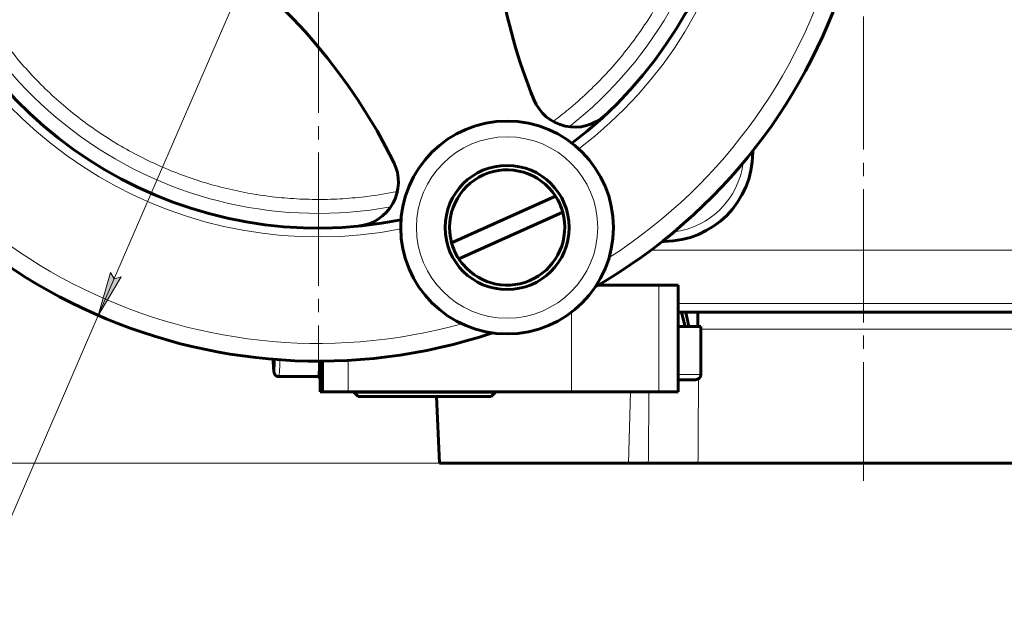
# Model space of a CAD drawing. Header units: millimetres. Extents: x -159 to 665, y -485 to 303.
# Tile 9 of 31: x -96 to 15, y -14 to 52. Entities that reach past the tile are written whole.
import ezdxf

# ---------------------------------------------------------------- set-up
doc = ezdxf.new("R2010")
doc.units = ezdxf.units.MM
for name, pattern in [('K5LT_AXLED', [19.5, 15, -1.5, 1.5, -1.5]), ('K5LT_BASIC', [0]), ('K5LT_THIN', [0])]:
    doc.linetypes.add(name, pattern=pattern)
doc.styles.add('KDIMTEXTSTYLE', font='GOST_AU.SHX', dxfattribs={"width": 0.96, "oblique": 15, "height": 5})
doc.styles.add('KTEXTSTYLE', font='GOST_AU.SHX', dxfattribs={"width": 0.96, "height": 5})
doc.dimstyles.new('KDIMSTYLE (1.00)', dxfattribs={"dimtxt": 5, "dimasz": 1, "dimexe": 2, "dimexo": 0, "dimgap": 1, "dimtad": 1, "dimtxsty": 'KDIMTEXTSTYLE', "dimsah": 1, "dimcen": 0, "dimdle": 1, "dimadec": 0, "dimazin": 0, "dimtfac": 0.667, "dimtmove": 0, "dimatfit": 3, "dimfxl": 1, "dimtvp": 1, "dimtolj": 1, "dimtzin": 0, "dimarcsym": 0})

# ---------------------------------------------------------------- blocks, each defined once
blk = doc.blocks.new('U0')
at = {"color": 30, "linetype": 'K5LT_AXLED', "lineweight": 18, "true_color": 0xff8000}
blk.add_line((-62.53, 76.5), (-62.53, 12), dxfattribs=at)
blk = doc.blocks.new('D0')
for points in [[(-150.54, 279.87), (-151.19, 284.87), (-151.85, 279.87), (-151.19, 280.37)], [(-151.19, 2.5), (-150.54, 7.5), (-151.19, 7), (-151.85, 7.5)]]:
    blk.add_hatch(color=7).paths.add_polyline_path(points)
at = {"color": 7, "linetype": 'K5LT_THIN', "lineweight": 18}
for p, q in [((-1.03, 284.87), (-153.19, 284.87)), ((-151.85, 279.87), (-151.19, 284.87)), ((-151.19, 284.87), (-150.54, 279.87)), ((-151.19, 2.5), (-151.19, 284.87)), ((-151.19, 280.37), (-151.85, 279.87)), ((-150.54, 279.87), (-151.19, 280.37)), ((-151.19, 2.5), (-151.85, 7.5)), ((-151.85, 7.5), (-151.19, 7)), ((-151.19, 7), (-150.54, 7.5)), ((-150.54, 7.5), (-151.19, 2.5)), ((-15.52, 2.5), (-153.19, 2.5))]:
    blk.add_line(p, q, dxfattribs=at)
blk.add_wipeout([(-152.19, 143.36), (-159.33, 143.36), (-159.33, 153.23), (-152.19, 153.23)])
at = {"color": 7, "insert": (-158.73, 143.36), "char_height": 5, "attachment_point": 1, "rotation": 90, "style": 'KTEXTSTYLE'}
blk.add_mtext('\\H3.5;\\W0.965;\\Q15;\\Q15;\\H5.00;281', dxfattribs=at)
blk = doc.blocks.new('KDIMARROW_01')
blk.add_hatch(color=0).paths.add_polyline_path([(-5, -0.66), (0, 0), (-5, 0.66), (-4.5, 0)])
at = {"color": 0, "linetype": 'K5LT_THIN', "lineweight": 18}
for p, q in [((-4.5, 0), (-5, 0.66)), ((-5, 0.66), (0, 0)), ((0, 0), (-5, -0.66)), ((-5, -0.66), (-4.5, 0)), ((0, 0), (-1, 0))]:
    blk.add_line(p, q, dxfattribs=at)
blk = doc.blocks.new('D2')
for points in [[(-130.13, 71.5), (-130.78, 76.5), (-131.44, 71.5), (-130.78, 72)], [(-130.78, 2.5), (-130.13, 7.5), (-130.78, 7), (-131.44, 7.5)]]:
    blk.add_hatch(color=7).paths.add_polyline_path(points)
at = {"color": 7, "linetype": 'K5LT_THIN', "lineweight": 18}
for p, q in [((-62.53, 76.5), (-132.78, 76.5)), ((-131.44, 71.5), (-130.78, 76.5)), ((-130.78, 76.5), (-130.13, 71.5)), ((-130.78, 2.5), (-130.78, 76.5)), ((-130.78, 72), (-131.44, 71.5)), ((-130.13, 71.5), (-130.78, 72)), ((-130.78, 2.5), (-131.44, 7.5)), ((-131.44, 7.5), (-130.78, 7)), ((-130.78, 7), (-130.13, 7.5)), ((-130.13, 7.5), (-130.78, 2.5)), ((13.45, 2.5), (-132.78, 2.5))]:
    blk.add_line(p, q, dxfattribs=at)
blk.add_wipeout([(-131.78, 35.42), (-138.92, 35.42), (-138.92, 43.26), (-131.78, 43.26)])
at = {"color": 7, "insert": (-138.32, 35.42), "char_height": 5, "attachment_point": 1, "rotation": 90, "style": 'KTEXTSTYLE'}
blk.add_mtext('\\H3.5;\\W0.965;\\Q15;\\Q15;\\H5.00;74', dxfattribs=at)
blk = doc.blocks.new('D5')
for points in [[(-39.08, 129), (-37.69, 133.85), (-40.28, 129.52), (-39.48, 129.72)], [(-87.37, 19.15), (-84.78, 23.48), (-85.59, 23.28), (-85.99, 24)]]:
    blk.add_hatch(color=7).paths.add_polyline_path(points)
at = {"color": 7, "linetype": 'K5LT_THIN', "lineweight": 18}
for p, q in [((-37.69, 133.85), (-87.37, 19.15)), ((-40.28, 129.52), (-37.69, 133.85)), ((-37.69, 133.85), (-39.08, 129)), ((-39.48, 129.72), (-40.28, 129.52)), ((-39.08, 129), (-39.48, 129.72)), ((-87.37, 19.15), (-85.99, 24)), ((-84.78, 23.48), (-87.37, 19.15)), ((-85.99, 24), (-85.59, 23.28)), ((-85.59, 23.28), (-84.78, 23.48)), ((-87.37, 19.15), (-101.53, -13.54)), ((-101.53, -13.54), (-118.86, -13.54))]:
    blk.add_line(p, q, dxfattribs=at)
blk.add_wipeout([(-116.86, -12.54), (-116.86, -5.28), (-104.07, -5.28), (-104.07, -12.54)])
at = {"color": 7, "char_height": 5, "attachment_point": 1, "style": 'KTEXTSTYLE'}
for s, insert in [('\\H3.5;\\W0.965;\\Q15;\\Q15;\\H5.00;∅', (-116.86, -5.98)), ('\\H3.5;\\W0.965;\\Q15;\\Q15;\\H5.00;125', (-113.42, -5.98))]:
    blk.add_mtext(s, dxfattribs=dict(at, insert=insert))

msp = doc.modelspace()

# ---------------------------------------------------------------- linework, layer by layer
at = {"color": 30, "linetype": 'K5LT_AXLED', "lineweight": 18, "true_color": 0xff8000}
msp.add_line((-1.034, 286.866), (-1.034, 0.5), dxfattribs=at)
at = {"color": 7, "linetype": 'K5LT_THIN', "lineweight": 18}
for p, q in [((-13.534, 37.5), (-13.695, 37.5)), ((-23.534, 27.5), (-23.534, 27.661)), ((-25.034, 26.5), (66.199, 26.5)), ((-24.115, 22.547), (-24.115, 10.547)), ((66.466, 20.5), (-21.952, 20.5)), ((-33.99, 19.498), (-33.99, 10.547)), ((-19.377, 17.587), (17.31, 17.587)), ((-59.165, 14.091), (-59.165, 10.547)), ((-62.339, 12.5), (-62.39, 12.5)), ((-19.377, 12.5), (-21.952, 12.5)), ((-27.55, 2.5), (-27.302, 10.547))]:
    msp.add_line(p, q, dxfattribs=at)
at = {"color": 150, "linetype": 'K5LT_BASIC', "lineweight": 60, "true_color": 0x0080ff}
for p, q in [((-13.534, 37.5), (-13.534, 37.702)), ((-47.51, 27.342), (-35.791, 32.602)), ((-34.972, 30.777), (-46.691, 25.517)), ((-23.736, 27.5), (-23.534, 27.5)), ((-24.115, 22.547), (-30.985, 22.547)), ((-21.952, 22.547), (-24.115, 22.547)), ((-21.952, 22.547), (-21.952, 10.547)), ((-21.952, 19.5), (65.466, 19.5)), ((-19.727, 19.5), (-19.727, 17.9)), ((-21.952, 17.9), (-19.377, 17.9)), ((-19.377, 12.5), (-19.377, 17.9)), ((-62.39, 12.5), (-62.39, 13.761)), ((-62.339, 10.547), (-62.339, 13.999)), ((-62.324, 14), (-62.059, 14)), ((-62.059, 14.002), (-62.059, 10.547)), ((-67.02, 12.25), (-62.524, 12.25)), ((-21.952, 11.9), (-19.977, 11.9)), ((-62.059, 10.547), (-62.339, 10.547)), ((-62.059, 10.547), (-59.165, 10.547)), ((-59.165, 10.547), (-33.99, 10.547)), ((-58.534, 10.547), (-58.534, 10.5)), ((-54.81, 10.5), (-58.534, 10.5)), ((-58.034, 10), (-58.534, 10.5)), ((-58.034, 10), (-43.034, 10)), ((-42.534, 10.5), (-54.81, 10.5)), ((-48.889, 2.5), (-49.217, 10)), ((-43.034, 10), (-42.534, 10.5)), ((-42.534, 10.547), (-42.534, 10.5)), ((-33.99, 10.547), (-24.115, 10.547)), ((-24.115, 10.547), (-21.952, 10.547)), ((46.822, 2.5), (-48.889, 2.5))]:
    msp.add_line(p, q, dxfattribs=at)
for radius in [12, 7]:
    msp.add_circle((-41.241, 29.059), radius, dxfattribs=at)
at = {"color": 7, "linetype": 'K5LT_THIN', "lineweight": 18}
msp.add_circle((-41.241, 29.059), 10.227, dxfattribs=at)
at = {"color": 150, "linetype": 'K5LT_BASIC', "lineweight": 60, "true_color": 0x0080ff}
for centre, radius, start, end in [((-62.534, 76.5), 62.5, 300.01309, 114.17184), ((-62.534, 76.5), 62.5, 114.17184, 288.33059), ((-62.534, 76.5), 47.5, 307.02345, 281.32023), ((-112.289, 7.584), 65, 26.32399, 82.01969), ((22.027, 67.869), 65, 177.09455, 202.01969), ((-33.596, 45.373), 5, 202.01969, 312.91231), ((-23.534, 37.5), 10, 270, 0), ((-58.511, 34.191), 5, 275.43137, 26.32399), ((-41.241, 29.059), 6.5, 33.02173, 195.32196), ((-41.241, 29.059), 6.5, 15.32196, 33.02173), ((-41.241, 29.059), 6.5, 220.03443, 15.32196), ((-41.241, 29.059), 6.5, 195.32196, 213.02173), ((-41.241, 29.059), 6.5, 213.02173, 220.03443), ((-61.79, 12.5), 0.6, 180, 203.81162), ((-19.977, 12.5), 0.6, 270, 0)]:
    msp.add_arc(centre, radius, start, end, dxfattribs=at)
at = {"color": 7, "linetype": 'K5LT_THIN', "lineweight": 18}
for centre, radius, start, end in [((-62.534, 76.5), 60.5, 302.83284, 114.17184), ((-62.534, 76.5), 60.5, 114.17184, 285.51085), ((-62.534, 76.5), 48.5, 307.29612, 281.04757), ((-62.534, 76.5), 45.852, 308.09537, 40.24831), ((-62.534, 76.5), 45.852, 188.09537, 280.24831), ((-23.534, 37.5), 9, 277.08729, 352.91271)]:
    msp.add_arc(centre, radius, start, end, dxfattribs=at)
for centre, major_axis, ratio, start_param, end_param in [((-20.416, 17.5), (0, 2), 0.4067133, 4.9137713, 5.2728438), ((-67.519, 16.5), (0, 3.75), 0.0410047, 2.2280228, 3.1415927), ((-67.519, 16.5), (0, 3.75), 0.0410047, 3.1415927, 4.0485992), ((-67.02, 16.5), (0, -4.25), 0.0410047, 0, 0.9851686), ((-62.324, 16.5), (0, -2.5), 0.0410047, 0, 0.016933)]:
    msp.add_ellipse(centre, major_axis=major_axis, ratio=ratio, start_param=start_param, end_param=end_param, dxfattribs=at)
at = {"color": 150, "linetype": 'K5LT_BASIC', "lineweight": 60, "true_color": 0x0080ff}
msp.add_ellipse((-62.524, 16.5), major_axis=(0, 4.25), ratio=0.0410047, start_param=3.1415927, end_param=4.0835671, dxfattribs=at)
at = {"color": 7, "linetype": 'K5LT_THIN', "lineweight": 18}
for points, knots in [([(-29.429, 105.9), (-29.082, 105.509), (-28.138, 104.408), (-26.68, 102.527), (-25.117, 100.224), (-23.701, 97.828), (-22.438, 95.347), (-21.333, 92.791), (-20.392, 90.172), (-19.616, 87.498), (-19.01, 84.781), (-18.576, 82.032), (-18.316, 79.268), (-18.258, 77.42), (-18.259, 76.5), (-18.258, 75.573), (-18.317, 73.718), (-18.579, 70.946), (-19.014, 68.197), (-19.622, 65.48), (-20.398, 62.807), (-21.342, 60.188), (-22.447, 57.633), (-23.711, 55.153), (-25.128, 52.757), (-26.693, 50.455), (-28.4, 48.256), (-30.241, 46.168), (-32.21, 44.2), (-34.154, 42.486), (-35.462, 41.458), (-36.052, 41.018)], [0, 0, 0, 0, 0.7320329, 2.0300597, 3.3280865, 4.6261133, 5.9241401, 7.2221669, 8.5201937, 9.8182205, 11.1162473, 12.4142741, 13.7123009, 15, 15, 15, 16.2167628, 17.4335255, 18.6502883, 19.8670511, 21.0838138, 22.3005766, 23.5173394, 24.7341021, 25.9508649, 27.1676277, 28.3843905, 29.6011532, 30.817916, 32.0346788, 33, 33, 33, 33]), ([(-53.625, 33.13), (-54.74, 32.901), (-56.78, 32.564), (-59.763, 32.282), (-62.545, 32.196), (-65.327, 32.284), (-68.098, 32.546), (-70.848, 32.983), (-73.564, 33.591), (-76.237, 34.368), (-78.856, 35.312), (-81.411, 36.418), (-83.89, 37.683), (-86.286, 39.101), (-88.588, 40.666), (-90.787, 42.373), (-92.874, 44.215), (-94.842, 46.184), (-96.682, 48.273), (-98.387, 50.473), (-99.951, 52.776), (-101.367, 55.172), (-102.63, 57.653), (-103.734, 60.209), (-104.676, 62.828), (-105.451, 65.502), (-106.082, 68.329), (-106.382, 70.274), (-106.503, 71.307)], [0, 0, 0, 0, 1.3515022, 2.4520984, 3.5526947, 4.6532909, 5.7538872, 6.8544834, 7.9550797, 9.0556759, 10.1562722, 11.2568684, 12.3574647, 13.4580609, 14.5586572, 15.6592534, 16.7598497, 17.8604459, 18.9610422, 20.0616384, 21.1622347, 22.2628309, 23.3634272, 24.4640234, 25.5646197, 26.6652159, 27.7658122, 29, 29, 29, 29])]:
    msp.add_open_spline(points, degree=3, knots=knots, dxfattribs=at)
at = {"color": 150, "linetype": 'K5LT_BASIC', "lineweight": 60, "true_color": 0x0080ff}
for points, knots in [([(-21.173, 17.9), (-21.205, 18.035), (-21.237, 18.17), (-21.302, 18.44), (-21.335, 18.575), (-21.402, 18.845), (-21.436, 18.98), (-21.502, 19.243), (-21.536, 19.372), (-21.569, 19.5)], [0, 0, 0, 0, 0.2530654, 0.2530654, 0.5059622, 0.5059622, 0.7588559, 0.7588559, 1, 1, 1, 1]), ([(-67.02, 12.25), (-67.041, 12.25), (-67.062, 12.251), (-67.103, 12.256), (-67.123, 12.26), (-67.164, 12.27), (-67.183, 12.277), (-67.222, 12.292), (-67.241, 12.3), (-67.277, 12.32), (-67.295, 12.331), (-67.329, 12.354), (-67.345, 12.367), (-67.375, 12.394), (-67.39, 12.409), (-67.417, 12.44), (-67.429, 12.456), (-67.442, 12.475), (-67.444, 12.478), (-67.454, 12.492), (-67.46, 12.503), (-67.468, 12.516), (-67.469, 12.519), (-67.472, 12.524), (-67.473, 12.527), (-67.485, 12.548), (-67.493, 12.566), (-67.507, 12.602), (-67.513, 12.62), (-67.521, 12.647), (-67.524, 12.657), (-67.528, 12.672), (-67.53, 12.677), (-67.531, 12.684), (-67.532, 12.687), (-67.534, 12.694), (-67.535, 12.699), (-67.537, 12.709), (-67.538, 12.714), (-67.541, 12.729), (-67.543, 12.739), (-67.547, 12.761), (-67.549, 12.774), (-67.555, 12.808), (-67.558, 12.828), (-67.564, 12.872), (-67.566, 12.894), (-67.575, 12.971), (-67.58, 13.027), (-67.591, 13.155), (-67.597, 13.228), (-67.603, 13.334), (-67.605, 13.361), (-67.61, 13.445), (-67.613, 13.504), (-67.621, 13.663), (-67.626, 13.768), (-67.634, 13.984), (-67.638, 14.099), (-67.642, 14.209)], [0, 0, 0, 0, 0.1805967, 0.1805967, 0.3613134, 0.3613134, 0.5429533, 0.5429533, 0.7258501, 0.7258501, 0.9109377, 0.9109377, 1.0999957, 1.0999957, 1.297755, 1.297755, 1.5069796, 1.5069796, 1.550627, 1.550627, 1.7026735, 1.7026735, 1.7406852, 1.7406852, 1.7786968, 1.7786968, 2.0668258, 2.0668258, 2.4282538, 2.4282538, 2.6609813, 2.6609813, 2.7882088, 2.7882088, 2.8514336, 2.8514336, 2.9783852, 2.9783852, 3.1051844, 3.1051844, 3.3589352, 3.3589352, 3.6946303, 3.6946303, 4.2149689, 4.2149689, 4.7353074, 4.7353074, 5.8583065, 5.8583065, 7.0493476, 7.0493476, 7.4482912, 7.4482912, 8.2461784, 8.2461784, 9.5153137, 9.5153137, 10.7100357, 10.7100357, 10.7100357, 10.7100357]), ([(-62.383, 13.991), (-62.378, 13.992), (-62.373, 13.994), (-62.36, 13.997), (-62.352, 13.998), (-62.342, 13.999), (-62.341, 13.999), (-62.334, 14), (-62.329, 14), (-62.324, 14)], [9.7462633, 9.7462633, 9.7462633, 9.7462633, 10.0774305, 10.0774305, 10.5812537, 10.5812537, 10.6787594, 10.6787594, 11, 11, 11, 11])]:
    msp.add_open_spline(points, degree=3, knots=knots, dxfattribs=at)
msp.add_rational_spline([(-21.086, 19.5), (-20.963, 18.963), (-20.847, 18.429), (-20.738, 17.9)], [1, 0.998941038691, 0.998941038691, 1], degree=3, dxfattribs=at)
at = {"color": 7, "linetype": 'K5LT_THIN', "lineweight": 18}
for points in [[(-19.707, 2.5), (-19.686, 5.667), (-19.664, 8.835), (-19.642, 12.002)], [(-25.235, 10.547), (-25.261, 7.865), (-25.286, 5.182), (-25.312, 2.5)]]:
    msp.add_open_spline(points, degree=3, dxfattribs=at)

# ---------------------------------------------------------------- block references
msp.add_blockref('U0', (0, 0))

# ---------------------------------------------------------------- next in the draw order: dimensions: what is measured, and where the dimension line sits
at = {"color": 7}
dim = msp.add_linear_dim(base=(-151.194, 2.5), p1=(-1.034, 284.866), p2=(-15.515, 2.5), angle=90, text='\\H5.0;\\W0.965;\\Q15;\\H5.0;\\W0.965;\\Q15;\\Q15;281', dimstyle='KDIMSTYLE (1.00)', override={"dimexo": 0, "dimblk1": 'KDIMARROW_01', "dimblk2": 'KDIMARROW_01', "dimse1": 0, "dimse2": 0, "dimclrt": 7, "dimtolj": 1}, dxfattribs=at)
dim.commit()
dim.dimension.update_dxf_attribs({"geometry": 'D0', "text_midpoint": (-151.194, 148.5), "dimtype": 160})

# ---------------------------------------------------------------- next in the draw order: dimensions: what is measured, and where the dimension line sits
dim = msp.add_linear_dim(base=(-130.784, 2.5), p1=(-62.534, 76.5), p2=(13.448, 2.5), angle=90, dimstyle='KDIMSTYLE (1.00)', override={"dimexo": 0, "dimpost": '\\H5.0;\\W0.965;\\Q15;<>', "dimblk1": 'KDIMARROW_01', "dimblk2": 'KDIMARROW_01', "dimse1": 0, "dimse2": 0, "dimclrt": 7, "dimtol": 1, "dimtp": 0, "dimtm": 0, "dimtdec": 5, "dimtolj": 1}, dxfattribs=at)
dim.commit()
dim.dimension.update_dxf_attribs({"geometry": 'D2', "text_midpoint": (-130.784, 39.5), "dimtype": 160})

# ---------------------------------------------------------------- next in the draw order: dimensions: what is measured, and where the dimension line sits
dim = msp.add_diameter_dim_2p(p1=(-37.693, 133.851), p2=(-87.375, 19.149), dimstyle='KDIMSTYLE (1.00)', override={"dimtih": 1, "dimtoh": 1, "dimpost": '\\H5.0;\\W0.965;\\Q15;<>', "dimblk1": 'KDIMARROW_01', "dimblk2": 'KDIMARROW_01', "dimclrt": 7, "dimtol": 1, "dimtp": 0, "dimtm": 0, "dimtdec": 5, "dimtmove": 1, "dimatfit": 2, "dimtolj": 1}, dxfattribs=at)
dim.commit()
dim.dimension.update_dxf_attribs({"geometry": 'D5', "text_midpoint": (-103.534, -13.542), "dimtype": 163})

doc.saveas('drawing.dxf')
